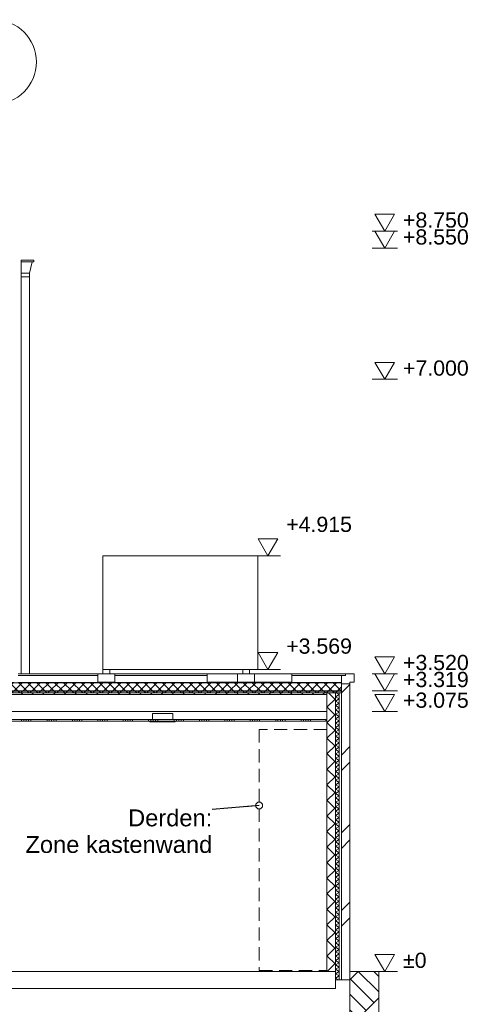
# Model space of a CAD drawing. Header units: millimetres. Extents: x -9479 to 359764, y -50700 to 13856.
# Tile 22 of 37: x 213359 to 218678, y -43588 to -31950. Entities that reach past the tile are written whole.
import ezdxf
from ezdxf.enums import TextEntityAlignment as Align

# ---------------------------------------------------------------- set-up
doc = ezdxf.new("R2010")
doc.units = ezdxf.units.MM
doc.header["$MEASUREMENT"] = 0
doc.linetypes.add('Streeplijn fijn', pattern=[234.119993, 155.999994, -78.119999])
for name, color, linetype in [('21 Buitenwanden', 7, 'Continuous'), ('21 Buitenwanden Doorsnede-arcering', 7, 'Continuous'), ('21 Buitenwanden Laagscheidingslijnen', 7, 'Continuous'), ('23 Vloeren', 7, 'Continuous'), ('23 Vloeren Doorsnede-arcering', 7, 'Continuous'), ('23 Vloeren Laagscheidingslijnen', 7, 'Continuous'), ('28 Draagconstructies', 7, 'Continuous'), ('52 Riolering', 7, 'Continuous'), ('90_0 Terrein', 7, 'Continuous'), ('90_0 Terrein Doorsnede-arcering', 7, 'Continuous'), ('Maatvoering 1_ 50_100', 7, 'Continuous'), ('New_21 Buitenwanden', 7, 'Continuous'), ('New_23 Vloeren', 7, 'Continuous'), ('New_23 Vloeren Doorsnede-arcering', 7, 'Continuous'), ('New_23 Vloeren Laagscheidingslijnen', 7, 'Continuous'), ('New_28 Draagconstructies', 7, 'Continuous'), ('New_45 Plafondafwerking', 7, 'Continuous'), ('New_45 Plafondafwerking Doorsnede-arcering', 7, 'Continuous'), ('New_63 Verlichting', 7, 'Continuous'), ('New_Info Algemeen', 7, 'Continuous'), ('New_Maatvoering 1_ 50_100', 7, 'Continuous'), ('Stramien', 7, 'Continuous')]:
    doc.layers.add(name, color=color, linetype=linetype)
doc.styles.add('GENERATED_STYLE_7', font='Arial.ttf')
doc.dimstyles.new('GENERATED_STYLE__1', dxfattribs={"dimtxt": 0.18, "dimasz": 164.16, "dimexe": 0.18, "dimexo": 0.0625, "dimgap": 0, "dimtad": 0, "dimtih": 1, "dimtoh": 1, "dimdec": 4, "dimzin": 0, "dimdsep": 46, "dimcen": 0.09, "dimadec": 0, "dimazin": 0, "dimtfac": 1, "dimtdec": 4, "dimtmove": 0, "dimatfit": 3, "dimldrblk": 'ARROWHEAD_1', "dimfxl": 1, "dimtolj": 1, "dimtzin": 0, "dimarcsym": 0})
pattern_1 = [(45, (190880.924, -43200), (-53.033, 53.033), []), (135, (190880.924, -43200), (53.033, 53.033), [])]

# ---------------------------------------------------------------- blocks, each defined once
blk = doc.blocks.new('*X135', base_point=(190881, -43200))
at = {"layer": '21 Buitenwanden Doorsnede-arcering', "color": 7, "linetype": 'Continuous', "lineweight": 0}
for p, q in [((217131, -39926), (217095, -39906)), ((217131, -39926), (217086, -39952)), ((217131, -39978), (217086, -39952)), ((217131, -39978), (217086, -40004)), ((217131, -40030), (217086, -40004)), ((217131, -40030), (217086, -40056)), ((217131, -40082), (217086, -40056)), ((217131, -40082), (217086, -40108)), ((217131, -40134), (217086, -40108)), ((217131, -40134), (217086, -40160)), ((217131, -40186), (217086, -40160)), ((217131, -40186), (217086, -40212)), ((217131, -40238), (217086, -40212)), ((217131, -40238), (217086, -40264)), ((217131, -40290), (217086, -40264)), ((217131, -40290), (217086, -40316)), ((217131, -40342), (217086, -40316)), ((217131, -40342), (217086, -40368)), ((217131, -40394), (217086, -40368)), ((217131, -40394), (217086, -40420)), ((217131, -40446), (217086, -40420)), ((217131, -40446), (217086, -40472)), ((217131, -40498), (217086, -40472)), ((217131, -40498), (217086, -40524)), ((217131, -40550), (217086, -40524)), ((217131, -40550), (217086, -40576)), ((217131, -40602), (217086, -40576)), ((217131, -40602), (217086, -40628)), ((217131, -40654), (217086, -40628)), ((217131, -40654), (217086, -40680)), ((217131, -40706), (217086, -40680)), ((217131, -40706), (217086, -40732)), ((217131, -40758), (217086, -40732)), ((217131, -40758), (217086, -40784)), ((217131, -40810), (217086, -40784)), ((217131, -40810), (217086, -40836)), ((217131, -40862), (217086, -40836)), ((217131, -40862), (217086, -40888)), ((217131, -40914), (217086, -40888)), ((217131, -40914), (217086, -40940)), ((217131, -40966), (217086, -40940)), ((217131, -40966), (217086, -40992)), ((217131, -41018), (217086, -40992)), ((217131, -41018), (217086, -41044)), ((217131, -41070), (217086, -41044)), ((217131, -41070), (217086, -41096)), ((217131, -41122), (217086, -41096)), ((217131, -41122), (217086, -41148)), ((217131, -41174), (217086, -41148)), ((217131, -41174), (217086, -41199)), ((217131, -41225), (217086, -41199)), ((217131, -41225), (217086, -41251)), ((217131, -41277), (217086, -41251)), ((217131, -41277), (217086, -41303)), ((217131, -41329), (217086, -41303)), ((217131, -41329), (217086, -41355)), ((217131, -41381), (217086, -41355)), ((217131, -41381), (217086, -41407)), ((217131, -41433), (217086, -41407)), ((217131, -41433), (217086, -41459)), ((217131, -41485), (217086, -41459)), ((217131, -41485), (217086, -41511)), ((217131, -41537), (217086, -41511)), ((217131, -41537), (217086, -41563)), ((217131, -41589), (217086, -41563)), ((217131, -41589), (217086, -41615)), ((217131, -41641), (217086, -41615)), ((217131, -41641), (217086, -41667)), ((217131, -41693), (217086, -41667)), ((217131, -41693), (217086, -41719)), ((217131, -41745), (217086, -41719)), ((217131, -41745), (217086, -41771)), ((217131, -41797), (217086, -41771)), ((217131, -41797), (217086, -41823)), ((217131, -41849), (217086, -41823)), ((217131, -41849), (217086, -41875)), ((217131, -41901), (217086, -41875)), ((217131, -41901), (217086, -41927)), ((217131, -41953), (217086, -41927)), ((217131, -41953), (217086, -41979)), ((217131, -42005), (217086, -41979)), ((217131, -42005), (217086, -42031)), ((217131, -42057), (217086, -42031)), ((217131, -42057), (217086, -42083)), ((217131, -42109), (217086, -42083)), ((217131, -42109), (217086, -42135)), ((217131, -42161), (217086, -42135)), ((217131, -42161), (217086, -42187)), ((217131, -42213), (217086, -42187)), ((217131, -42213), (217086, -42239)), ((217131, -42265), (217086, -42239)), ((217131, -42265), (217086, -42291)), ((217131, -42317), (217086, -42291)), ((217131, -42317), (217086, -42343)), ((217131, -42369), (217086, -42343)), ((217131, -42369), (217086, -42395)), ((217131, -42421), (217086, -42395)), ((217131, -42421), (217086, -42447)), ((217131, -42473), (217086, -42447)), ((217131, -42473), (217086, -42499)), ((217131, -42525), (217086, -42499)), ((217131, -42525), (217086, -42550)), ((217131, -42576), (217086, -42550)), ((217131, -42576), (217086, -42602)), ((217131, -42628), (217086, -42602)), ((217131, -42628), (217086, -42654)), ((217131, -42680), (217086, -42654)), ((217131, -42680), (217086, -42706)), ((217131, -42732), (217086, -42706)), ((217131, -42732), (217086, -42758)), ((217131, -42784), (217086, -42758)), ((217131, -42784), (217086, -42810)), ((217131, -42836), (217086, -42810)), ((217131, -42836), (217086, -42862)), ((217131, -42888), (217086, -42862)), ((217131, -42888), (217086, -42914)), ((217131, -42940), (217086, -42914)), ((217131, -42940), (217086, -42966)), ((217131, -42992), (217086, -42966)), ((217131, -42992), (217086, -43018)), ((217131, -43044), (217086, -43018)), ((217131, -43044), (217086, -43070)), ((217131, -43096), (217086, -43070)), ((217131, -43096), (217086, -43122)), ((217131, -43148), (217086, -43122)), ((217131, -43148), (217086, -43174)), ((217131, -43200), (217086, -43174)), ((217131, -43200), (217086, -43226)), ((217131, -43252), (217086, -43226)), ((217131, -43252), (217086, -43278)), ((217124, -43300), (217086, -43278))]:
    blk.add_line(p, q, dxfattribs=at)
blk = doc.blocks.new('Section Element_105_2', base_point=(190881, -43200))
at = {"layer": '21 Buitenwanden Doorsnede-arcering', "linetype": 'Continuous', "lineweight": 0, "true_color": 0x000000}
h = blk.add_hatch(dxfattribs=at)
h.set_pattern_fill('Steen___Baksteen_0002', color=18, style=0, pattern_type=2)
h.set_pattern_definition([(45, (190880.9, -43200), (-459.62, 459.62), []), (45, (190789, -43108.1), (-459.62, 459.62), [])])
h.paths.add_polyline_path([(217256, -39800), (217156, -39800), (217156, -43300), (217256, -43300)])
h = blk.add_hatch(dxfattribs=at)
h.set_pattern_fill('Beton___ongewapend_0002', color=18, style=0, pattern_type=2)
h.set_pattern_definition([(45, (190880.92, -43200), (-91.9239, 91.9239), []), (135, (190880.92, -43200), (91.9239, 91.9239), [])])
h.paths.add_polyline_path([(217086, -39906), (216986, -39906), (216986, -43200), (217086, -43200)])
at = {"layer": '21 Buitenwanden', "color": 3, "linetype": 'Continuous', "lineweight": 0}
for p, q in [((217256, -39800), (217256, -43200)), ((217256, -43300), (217156, -43300))]:
    blk.add_line(p, q, dxfattribs=at)
at = {"layer": '21 Buitenwanden', "color": 2, "linetype": 'Continuous', "lineweight": 0}
blk.add_line((216986, -39925), (216986, -43200), dxfattribs=at)
at = {"layer": '21 Buitenwanden', "color": 1, "linetype": 'Continuous', "lineweight": 0}
blk.add_line((217131, -43300), (217086, -43300), dxfattribs=at)
at = {"layer": '21 Buitenwanden', "color": 9, "linetype": 'Continuous', "lineweight": 0}
blk.add_line((217156, -43300), (217131, -43300), dxfattribs=at)
at = {"layer": '21 Buitenwanden Laagscheidingslijnen', "color": 3, "linetype": 'Continuous', "lineweight": 0}
for p, q in [((217256, -39800), (217156, -39800)), ((217256, -43200), (217256, -43300))]:
    blk.add_line(p, q, dxfattribs=at)
at = {"layer": '21 Buitenwanden Laagscheidingslijnen', "color": 2, "linetype": 'Continuous', "lineweight": 0}
for p, q in [((216986, -39906), (216986, -39925)), ((217086, -39906), (216986, -39906))]:
    blk.add_line(p, q, dxfattribs=at)
at = {"layer": '21 Buitenwanden Laagscheidingslijnen', "color": 1, "linetype": 'Continuous', "lineweight": 0}
blk.add_line((217131, -39906), (217131, -43300), dxfattribs=at)
at = {"layer": '21 Buitenwanden Laagscheidingslijnen', "color": 3, "linetype": 'Continuous', "lineweight": 0, "flags": 128}
blk.add_lwpolyline([(217156, -39800), (217156, -39881), (217156, -39886), (217156, -39906), (217156, -43300)], dxfattribs=at)
at = {"layer": '21 Buitenwanden Laagscheidingslijnen', "color": 2, "linetype": 'Continuous', "lineweight": 0, "flags": 128}
blk.add_lwpolyline([(217086, -39906), (217086, -43200), (217086, -43300)], dxfattribs=at)
at = {"layer": '21 Buitenwanden', "lineweight": 0}
blk.add_blockref('*X135', (190881, -43200), dxfattribs=at)
blk = doc.blocks.new('Section Element_113_2', base_point=(190881, -43200))
at = {"layer": '23 Vloeren Doorsnede-arcering', "linetype": 'Continuous', "lineweight": 0, "true_color": 0x000000}
h = blk.add_hatch(dxfattribs=at)
h.set_pattern_fill('Isolatie_ruit_0002', color=18, style=0, pattern_type=2)
h.set_pattern_definition(pattern_1)
h.paths.add_polyline_path([(213106, -39886), (213106, -39906), (216986, -39906), (217156, -39906), (217156, -39886)])
h = blk.add_hatch(dxfattribs=at)
h.set_pattern_fill('Naaldhout__01__0002', color=18, style=0, pattern_type=2)
h.set_pattern_definition([(45, (190880.92, -43200), (-63.6396, 63.6396), [])])
h.paths.add_polyline_path([(213106, -39906), (213106, -39925), (216986, -39925), (216986, -39906)])
at = {"layer": '23 Vloeren', "color": 9, "linetype": 'Continuous', "lineweight": 0}
blk.add_line((216986, -40125), (213106, -40125), dxfattribs=at)
at = {"layer": '23 Vloeren', "color": 1, "linetype": 'Continuous', "lineweight": 0, "flags": 128}
blk.add_lwpolyline([(213106, -39881), (213106, -39886), (213106, -39906), (213106, -39925)], dxfattribs=at)
at = {"layer": '23 Vloeren Laagscheidingslijnen', "color": 1, "linetype": 'Continuous', "lineweight": 0}
for p, q in [((217156, -39881), (213106, -39881)), ((217156, -39886), (213106, -39886)), ((216986, -39906), (213106, -39906)), ((216986, -39925), (213106, -39925))]:
    blk.add_line(p, q, dxfattribs=at)
at = {"layer": '23 Vloeren Laagscheidingslijnen', "color": 1, "linetype": 'Continuous', "lineweight": 0, "flags": 128}
blk.add_lwpolyline([(217156, -39906), (217131, -39906), (217086, -39906)], dxfattribs=at)
blk = doc.blocks.new('Section Element_115_2', base_point=(190881, -43200))
at = {"layer": '21 Buitenwanden', "color": 2, "linetype": 'Continuous', "lineweight": 0}
for p, q in [((214281, -39700), (213341, -39700)), ((215571, -39700), (214481, -39700)), ((217156, -39700), (216571, -39700))]:
    blk.add_line(p, q, dxfattribs=at)
blk = doc.blocks.new('Section Element_116_2', base_point=(190881, -43200))
at = {"layer": '21 Buitenwanden', "color": 1, "linetype": 'Continuous', "lineweight": 0}
for p, q in [((217156, -39700), (217156, -39784)), ((217206, -39700), (217156, -39700)), ((217256, -39780), (217256, -39800))]:
    blk.add_line(p, q, dxfattribs=at)
at = {"layer": '21 Buitenwanden Laagscheidingslijnen', "color": 1, "linetype": 'Continuous', "lineweight": 0, "flags": 128}
blk.add_lwpolyline([(217156, -39784), (217156, -39786), (217156, -39800)], dxfattribs=at)
blk = doc.blocks.new('Section Element_137_2', base_point=(190881, -43200))
at = {"layer": '23 Vloeren', "color": 2, "linetype": 'Continuous', "lineweight": 0}
for p, q in [((217086, -43400), (213006, -43400)), ((217086, -43300), (217086, -43400))]:
    blk.add_line(p, q, dxfattribs=at)
at = {"layer": '23 Vloeren', "color": 2, "linetype": 'Continuous', "lineweight": 0, "flags": 128}
blk.add_lwpolyline([(216986, -43200), (213056, -43200), (213026, -43200), (213006, -43200)], dxfattribs=at)
at = {"layer": '23 Vloeren Laagscheidingslijnen', "color": 2, "linetype": 'Continuous', "lineweight": 0}
blk.add_line((217086, -43200), (216986, -43200), dxfattribs=at)
blk = doc.blocks.new('Section Element_141_2', base_point=(190881, -43200))
at = {"layer": '90_0 Terrein Doorsnede-arcering', "linetype": 'Continuous', "lineweight": 0, "true_color": 0x000000}
h = blk.add_hatch(dxfattribs=at)
h.set_pattern_fill('Grond_0002', color=18, style=0, pattern_type=2)
h.set_pattern_definition([(45, (190880.92, -43200), (-275.7716, 275.7716), []), (45, (190789, -43108.1), (-551.543, 551.543), []), (45, (190697.1, -43016.15), (-551.543, 551.543), []), (135, (190605.15, -42924.23), (91.9239, 91.9239), [390, -390])])
h.paths.add_polyline_path([(217597, -43200), (217256, -43200), (217256, -47200), (217597, -47200)])
at = {"layer": '90_0 Terrein', "color": 2, "linetype": 'Continuous', "lineweight": 0}
for p, q in [((217597, -43200), (217256, -43200)), ((217597, -43200), (217597, -47200)), ((217256, -43300), (217256, -47200))]:
    blk.add_line(p, q, dxfattribs=at)
blk = doc.blocks.new('Section Element_146_2', base_point=(190881, -43200))
at = {"layer": '28 Draagconstructies', "color": 1, "linetype": 'Continuous', "lineweight": 0}
for p, q in [((214341, -39680), (213341, -39680)), ((215991, -39680), (214421, -39680)), ((217206, -39680), (216071, -39680))]:
    blk.add_line(p, q, dxfattribs=at)
blk = doc.blocks.new('Section Element_147_2', base_point=(190881, -43200))
at = {"layer": '28 Draagconstructies', "color": 2, "linetype": 'Continuous', "lineweight": 0}
for p, q in [((217206, -39680), (217206, -39700)), ((217306, -39680), (217206, -39680)), ((217306, -39680), (217306, -39780)), ((217306, -39780), (217256, -39780))]:
    blk.add_line(p, q, dxfattribs=at)
blk = doc.blocks.new('Section Element_184_2', base_point=(190881, -43200))
at = {"layer": 'New_63 Verlichting', "color": 1, "linetype": 'Continuous', "lineweight": 0}
for p, q in [((214896, -40250), (214896, -40240)), ((214896, -40250), (215196, -40250)), ((214926, -40150), (215166, -40150)), ((214926, -40220), (214926, -40150)), ((215166, -40220), (215166, -40150)), ((215196, -40250), (215196, -40240))]:
    blk.add_line(p, q, dxfattribs=at)
blk = doc.blocks.new('Section Element_237_2', base_point=(190881, -43200))
at = {"layer": 'New_21 Buitenwanden', "color": 2, "linetype": 'Continuous', "lineweight": 0}
for p, q in [((216121, -38285), (216171, -38285)), ((216171, -38285), (216171, -39631)), ((216171, -39631), (216121, -39631))]:
    blk.add_line(p, q, dxfattribs=at)
blk = doc.blocks.new('Section Element_238_2', base_point=(190881, -43200))
at = {"layer": 'New_21 Buitenwanden', "color": 2, "linetype": 'Continuous', "lineweight": 0}
for p, q in [((214341, -38285), (214341, -39631)), ((214341, -38285), (216121, -38285)), ((214341, -39631), (216121, -39631))]:
    blk.add_line(p, q, dxfattribs=at)
blk = doc.blocks.new('Section Element_245_2', base_point=(190881, -43200))
at = {"layer": 'New_28 Draagconstructies', "color": 1, "linetype": 'Continuous', "lineweight": 0}
for p, q in [((215991, -39681), (215991, -39631)), ((216071, -39681), (216071, -39631))]:
    blk.add_line(p, q, dxfattribs=at)
blk = doc.blocks.new('Section Element_246_2', base_point=(190881, -43200))
at = {"layer": 'New_28 Draagconstructies', "color": 1, "linetype": 'Continuous', "lineweight": 0}
for p, q in [((214341, -39681), (214341, -39631)), ((214421, -39681), (214421, -39631))]:
    blk.add_line(p, q, dxfattribs=at)
blk = doc.blocks.new('*X281', base_point=(190881, -43200))
at = {"layer": 'New_45 Plafondafwerking Doorsnede-arcering', "color": 7, "linetype": 'Continuous', "lineweight": 0}
for p, q in [((213136, -40220), (213136, -40240)), ((213163, -40220), (213163, -40240)), ((213191, -40220), (213191, -40240)), ((213381, -40220), (213381, -40240)), ((213408, -40220), (213408, -40240)), ((213436, -40220), (213436, -40240)), ((213463, -40220), (213463, -40240)), ((213491, -40220), (213491, -40240)), ((213681, -40220), (213681, -40240)), ((213708, -40220), (213708, -40240)), ((213736, -40220), (213736, -40240)), ((213763, -40220), (213763, -40240)), ((213791, -40220), (213791, -40240)), ((213981, -40220), (213981, -40240)), ((214008, -40220), (214008, -40240)), ((214036, -40220), (214036, -40240)), ((214063, -40220), (214063, -40240)), ((214091, -40220), (214091, -40240)), ((214281, -40220), (214281, -40240)), ((214308, -40220), (214308, -40240)), ((214336, -40220), (214336, -40240)), ((214363, -40220), (214363, -40240)), ((214391, -40220), (214391, -40240)), ((214581, -40220), (214581, -40240)), ((214608, -40220), (214608, -40240)), ((214636, -40220), (214636, -40240)), ((214663, -40220), (214663, -40240)), ((214691, -40220), (214691, -40240)), ((214881, -40220), (214881, -40240)), ((214908, -40220), (214908, -40240)), ((214936, -40220), (214936, -40240)), ((214963, -40220), (214963, -40240)), ((214991, -40220), (214991, -40240)), ((215181, -40220), (215181, -40240)), ((215208, -40220), (215208, -40240)), ((215236, -40220), (215236, -40240)), ((215263, -40220), (215263, -40240)), ((215291, -40220), (215291, -40240)), ((215481, -40220), (215481, -40240)), ((215508, -40220), (215508, -40240)), ((215536, -40220), (215536, -40240)), ((215563, -40220), (215563, -40240)), ((215591, -40220), (215591, -40240)), ((215781, -40220), (215781, -40240)), ((215808, -40220), (215808, -40240)), ((215836, -40220), (215836, -40240)), ((215863, -40220), (215863, -40240)), ((215891, -40220), (215891, -40240)), ((216081, -40220), (216081, -40240)), ((216108, -40220), (216108, -40240)), ((216136, -40220), (216136, -40240)), ((216163, -40220), (216163, -40240)), ((216191, -40220), (216191, -40240)), ((216381, -40220), (216381, -40240)), ((216408, -40220), (216408, -40240)), ((216436, -40220), (216436, -40240)), ((216463, -40220), (216463, -40240)), ((216491, -40220), (216491, -40240)), ((216681, -40220), (216681, -40240)), ((216708, -40220), (216708, -40240)), ((216736, -40220), (216736, -40240)), ((216763, -40220), (216763, -40240)), ((216791, -40220), (216791, -40240))]:
    blk.add_line(p, q, dxfattribs=at)
blk = doc.blocks.new('Section Element_247_2', base_point=(190881, -43200))
at = {"layer": 'New_45 Plafondafwerking', "color": 2, "linetype": 'Continuous', "lineweight": 0}
for p, q in [((213121, -40220), (213121, -40240)), ((216971, -40220), (213121, -40220)), ((216971, -40240), (213121, -40240)), ((216971, -40220), (216971, -40240))]:
    blk.add_line(p, q, dxfattribs=at)
at = {"layer": 'New_45 Plafondafwerking', "lineweight": 0}
blk.add_blockref('*X281', (190881, -43200), dxfattribs=at)
blk = doc.blocks.new('Section Element_254_2', base_point=(190881, -43200))
at = {"layer": 'New_28 Draagconstructies', "color": 1, "linetype": 'Continuous', "lineweight": 0}
for p, q in [((216131, -39681), (215931, -39681)), ((215931, -39681), (215931, -39781)), ((216131, -39781), (216131, -39681)), ((215931, -39781), (216131, -39781))]:
    blk.add_line(p, q, dxfattribs=at)
blk = doc.blocks.new('Section Element_255_2', base_point=(190881, -43200))
at = {"layer": 'New_28 Draagconstructies', "color": 1, "linetype": 'Continuous', "lineweight": 0}
for p, q in [((214481, -39681), (214281, -39681)), ((214281, -39681), (214281, -39781)), ((214481, -39781), (214481, -39681)), ((214281, -39781), (214481, -39781))]:
    blk.add_line(p, q, dxfattribs=at)
blk = doc.blocks.new('Section Element_256_2', base_point=(190881, -43200))
at = {"layer": 'New_28 Draagconstructies', "color": 1, "linetype": 'Continuous', "lineweight": 0}
for p, q in [((215571, -39681), (215931, -39681)), ((215571, -39681), (215571, -39781)), ((216131, -39681), (216571, -39681)), ((216571, -39681), (216571, -39781)), ((215571, -39781), (215931, -39781)), ((216131, -39781), (216571, -39781))]:
    blk.add_line(p, q, dxfattribs=at)
blk = doc.blocks.new('*X292', base_point=(190881, -43200))
at = {"layer": 'New_23 Vloeren Doorsnede-arcering', "linetype": 'Continuous', "lineweight": 0, "true_color": 0x000000}
for points in [[(213531, -39784), (213381, -39784), (213381, -39786), (213531, -39786)], [(213831, -39784), (213681, -39784), (213681, -39786), (213831, -39786)], [(214131, -39784), (213981, -39784), (213981, -39786), (214131, -39786)], [(214431, -39784), (214281, -39784), (214281, -39786), (214431, -39786)], [(214731, -39784), (214581, -39784), (214581, -39786), (214731, -39786)], [(215031, -39784), (214881, -39784), (214881, -39786), (215031, -39786)], [(215331, -39784), (215181, -39784), (215181, -39786), (215331, -39786)], [(215631, -39784), (215481, -39784), (215481, -39786), (215631, -39786)], [(215931, -39784), (215781, -39784), (215781, -39786), (215931, -39786)], [(216231, -39784), (216081, -39784), (216081, -39786), (216231, -39786)], [(216531, -39784), (216381, -39784), (216381, -39786), (216531, -39786)], [(216831, -39784), (216681, -39784), (216681, -39786), (216831, -39786)], [(217131, -39784), (216981, -39784), (216981, -39786), (217131, -39786)]]:
    blk.add_hatch(color=18, dxfattribs=at).paths.add_polyline_path(points)
blk = doc.blocks.new('*X293', base_point=(190881, -43200))
at = {"layer": 'New_23 Vloeren Doorsnede-arcering', "linetype": 'Continuous', "lineweight": 0, "true_color": 0x000000}
blk.add_hatch(color=18, dxfattribs=at).paths.add_polyline_path([(213231, -39784), (213106, -39784), (213106, -39786), (213231, -39786)])
blk = doc.blocks.new('Section Element_257_2', base_point=(190881, -43200))
at = {"layer": 'New_23 Vloeren Doorsnede-arcering', "linetype": 'Continuous', "lineweight": 0, "true_color": 0x000000}
h = blk.add_hatch(dxfattribs=at)
h.set_pattern_fill('Isolatie_ruit_0002', color=18, style=0, pattern_type=2)
h.set_pattern_definition(pattern_1)
h.paths.add_polyline_path([(213106, -39786), (213106, -39881), (217156, -39881), (217156, -39786), (213341, -39786), (213291, -39786)])
at = {"layer": 'New_23 Vloeren', "color": 1, "linetype": 'Continuous', "lineweight": 0}
for p, q in [((213291, -39784), (213106, -39784)), ((217156, -39784), (213341, -39784))]:
    blk.add_line(p, q, dxfattribs=at)
at = {"layer": 'New_23 Vloeren', "color": 1, "linetype": 'Continuous', "lineweight": 0, "flags": 128}
blk.add_lwpolyline([(213106, -39784), (213106, -39786), (213106, -39881)], dxfattribs=at)
at = {"layer": 'New_23 Vloeren Laagscheidingslijnen', "color": 1, "linetype": 'Continuous', "lineweight": 0, "flags": 128}
blk.add_lwpolyline([(217156, -39786), (213341, -39786), (213291, -39786), (213106, -39786)], dxfattribs=at)
at = {"layer": 'New_23 Vloeren', "lineweight": 0}
for name in ['*X293', '*X292']:
    blk.add_blockref(name, (190881, -43200), dxfattribs=at)
blk = doc.blocks.new('Section Element_270_2', base_point=(190881, -43200))
at = {"layer": 'New_28 Draagconstructies', "color": 1, "linetype": 'Continuous', "lineweight": 0}
for p, q in [((214341, -39784), (214341, -39781)), ((214421, -39784), (214421, -39781))]:
    blk.add_line(p, q, dxfattribs=at)
blk = doc.blocks.new('Section Element_271_2', base_point=(190881, -43200))
at = {"layer": '52 Riolering', "color": 1, "linetype": 'Continuous', "lineweight": 0}
for p, q in [((213376, -34791), (213376, -34810)), ((213376, -34791), (213526, -34791)), ((213526, -34810), (213526, -34791)), ((213376, -34810), (213376, -34946)), ((213376, -34810), (213526, -34810)), ((213476, -34946), (213504, -34810)), ((213376, -34946), (213376, -34991)), ((213376, -34946), (213476, -34946)), ((213376, -34991), (213376, -39680)), ((213376, -34991), (213476, -34991)), ((213476, -34991), (213476, -34946)), ((213476, -34991), (213476, -39680))]:
    blk.add_line(p, q, dxfattribs=at)
blk = doc.blocks.new('Standard grid marker[18]_2', base_point=(213056, -32950))
at = {"layer": 'Stramien', "color": 2, "linetype": 'Continuous', "lineweight": 0, "flags": 128}
blk.add_lwpolyline([(213056, -32950, 1), (213056, -31950, 1)], format="xyb", close=True, dxfattribs=at)
at = {"layer": 'Stramien', "color": 2, "lineweight": 0, "style": 'GENERATED_STYLE_7'}
for tag, p in [('AC_MarkerText_1_0', (213056, -32275)), ('AC_MarkerText_1_1', (213056, -50025))]:
    blk.add_attdef(tag, text='', height=350, rotation=360, dxfattribs=at).set_placement(p, align=Align.TOP_CENTER)
blk = doc.blocks.new('Dimension_2_2', base_point=(217668, -43200))
at = {"layer": 'Maatvoering 1_ 50_100', "color": 1, "linetype": 'Continuous', "lineweight": 0}
for p, q in [((217668, -34450), (217552, -34250)), ((217552, -34250), (217784, -34250)), ((217784, -34250), (217668, -34450)), ((217668, -34450), (217518, -34450)), ((217668, -34650), (217552, -34450)), ((217552, -34450), (217784, -34450)), ((217784, -34450), (217668, -34650)), ((217668, -34450), (217818, -34450)), ((217668, -34650), (217518, -34650)), ((217668, -34650), (217818, -34650)), ((217668, -36200), (217552, -36000)), ((217552, -36000), (217784, -36000)), ((217784, -36000), (217668, -36200)), ((217668, -36200), (217518, -36200)), ((217668, -36200), (217818, -36200)), ((217668, -39680), (217552, -39480)), ((217552, -39480), (217784, -39480)), ((217784, -39480), (217668, -39680)), ((217668, -39680), (217518, -39680)), ((217668, -39881), (217552, -39681)), ((217552, -39681), (217784, -39681)), ((217668, -39680), (217818, -39680)), ((217784, -39681), (217668, -39881)), ((217668, -39881), (217518, -39881)), ((217668, -39881), (217818, -39881)), ((217668, -40125), (217552, -39925)), ((217552, -39925), (217784, -39925)), ((217784, -39925), (217668, -40125)), ((217668, -40125), (217518, -40125)), ((217668, -40125), (217818, -40125)), ((217668, -43200), (217552, -43000)), ((217552, -43000), (217784, -43000)), ((217784, -43000), (217668, -43200)), ((217668, -43200), (217518, -43200)), ((217668, -43200), (217818, -43200))]:
    blk.add_line(p, q, dxfattribs=at)
at = {"layer": 'Maatvoering 1_ 50_100', "color": 2, "lineweight": 0, "char_height": 180, "attachment_point": 7, "style": 'GENERATED_STYLE_7'}
for s, insert in [('\\A1;{\\pql;\\fArial|b0|i0|c0|p0;\\W1.000000;+8.750}', (217884, -34410)), ('\\A1;{\\pql;\\fArial|b0|i0|c0|p0;\\W1.000000;+8.550}', (217884, -34610)), ('\\A1;{\\pql;\\fArial|b0|i0|c0|p0;\\W1.000000;+7.000}', (217884, -36160)), ('\\A1;{\\pql;\\fArial|b0|i0|c0|p0;\\W1.000000;+3.520}', (217884, -39640)), ('\\A1;{\\pql;\\fArial|b0|i0|c0|p0;\\W1.000000;+3.319}', (217884, -39841)), ('\\A1;{\\pql;\\fArial|b0|i0|c0|p0;\\W1.000000;+3.075}', (217884, -40085)), ('\\A1;{\\pql;\\fArial|b0|i0|c0|p0;\\W1.000000;±0}', (217884, -43160))]:
    blk.add_mtext(s, dxfattribs=dict(at, insert=insert))
blk = doc.blocks.new('Dimension_6_2', base_point=(216289, -39631))
at = {"layer": 'New_Maatvoering 1_ 50_100', "color": 1, "linetype": 'Continuous', "lineweight": 0}
for p, q in [((216289, -38285), (216173, -38085)), ((216173, -38085), (216405, -38085)), ((216405, -38085), (216289, -38285)), ((216289, -38285), (216139, -38285)), ((216289, -38285), (216439, -38285)), ((216289, -39631), (216173, -39431)), ((216173, -39431), (216405, -39431)), ((216405, -39431), (216289, -39631)), ((216289, -39631), (216139, -39631)), ((216289, -39631), (216439, -39631))]:
    blk.add_line(p, q, dxfattribs=at)
at = {"layer": 'New_Maatvoering 1_ 50_100', "color": 2, "lineweight": 0, "char_height": 180, "attachment_point": 7, "style": 'GENERATED_STYLE_7'}
for s, insert in [('\\A1;{\\pql;\\fArial|b0|i0|c0|p0;\\W1.000000;+4.915}', (216505, -38007)), ('\\A1;{\\pql;\\fArial|b0|i0|c0|p0;\\W1.000000;+3.569}', (216505, -39446))]:
    blk.add_mtext(s, dxfattribs=dict(at, insert=insert))
blk = doc.blocks.new('ARROWHEAD_1')
at = {"color": 0, "linetype": 'Continuous', "lineweight": 0}
blk.add_line((0, 0), (-1, 0), dxfattribs=at)
blk.add_circle((0, 0), 0.25, dxfattribs=at)

msp = doc.modelspace()

# ---------------------------------------------------------------- linework, layer by layer
at = {"layer": 'New_Info Algemeen', "color": 2, "linetype": 'Streeplijn fijn', "lineweight": 0}
msp.add_lwpolyline([(216986, -40338), (216186, -40338), (216186, -43188), (216986, -43188)], close=True, dxfattribs=at)

# ---------------------------------------------------------------- block references
at = {"layer": '21 Buitenwanden', "lineweight": 0}
for name in ['Section Element_115_2', 'Section Element_105_2', 'Section Element_116_2']:
    msp.add_blockref(name, (190881, -43200), dxfattribs=at)
at = {"layer": '23 Vloeren', "lineweight": 0}
for name in ['Section Element_113_2', 'Section Element_137_2']:
    msp.add_blockref(name, (190881, -43200), dxfattribs=at)
at = {"layer": '28 Draagconstructies', "lineweight": 0}
for name in ['Section Element_146_2', 'Section Element_147_2']:
    msp.add_blockref(name, (190881, -43200), dxfattribs=at)
at = {"layer": '52 Riolering', "lineweight": 0}
msp.add_blockref('Section Element_271_2', (190881, -43200), dxfattribs=at)
at = {"layer": '90_0 Terrein', "lineweight": 0}
msp.add_blockref('Section Element_141_2', (190881, -43200), dxfattribs=at)
at = {"layer": 'Maatvoering 1_ 50_100', "color": 1, "linetype": 'Continuous', "lineweight": 0}
msp.add_blockref('Dimension_2_2', (217668, -43200), dxfattribs=at)
at = {"layer": 'New_21 Buitenwanden', "lineweight": 0}
for name in ['Section Element_238_2', 'Section Element_237_2']:
    msp.add_blockref(name, (190881, -43200), dxfattribs=at)
at = {"layer": 'New_23 Vloeren', "lineweight": 0}
msp.add_blockref('Section Element_257_2', (190881, -43200), dxfattribs=at)
at = {"layer": 'New_28 Draagconstructies', "lineweight": 0}
for name in ['Section Element_255_2', 'Section Element_246_2', 'Section Element_256_2', 'Section Element_254_2', 'Section Element_245_2', 'Section Element_270_2']:
    msp.add_blockref(name, (190881, -43200), dxfattribs=at)
at = {"layer": 'New_45 Plafondafwerking', "lineweight": 0}
msp.add_blockref('Section Element_247_2', (190881, -43200), dxfattribs=at)
at = {"layer": 'New_63 Verlichting', "lineweight": 0}
msp.add_blockref('Section Element_184_2', (190881, -43200), dxfattribs=at)
at = {"layer": 'New_Maatvoering 1_ 50_100', "color": 1, "linetype": 'Continuous', "lineweight": 0}
msp.add_blockref('Dimension_6_2', (216289, -39631), dxfattribs=at)
at = {"layer": 'Stramien', "color": 1, "linetype": 'Continuous', "lineweight": 0}
msp.add_blockref('Standard grid marker[18]_2', (213056, -32950), dxfattribs=at)

# ---------------------------------------------------------------- texts
at = {"layer": 'New_Info Algemeen', "color": 2, "linetype": 'Continuous', "lineweight": 0, "insert": (215632, -41284), "char_height": 200, "attachment_point": 3, "line_spacing_factor": 0.942688, "style": 'GENERATED_STYLE_7'}
msp.add_mtext('\\A1;{\\pqr;\\fArial|b0|i0|c0|p0;\\W1.000000;Derden:\\P\\pqr;\\fArial|b0|i0|c0|p0;\\W1.000000;Zone kastenwand}', dxfattribs=at)

# ---------------------------------------------------------------- leaders
at = {"layer": 'New_Info Algemeen', "color": 1, "linetype": 'Continuous', "lineweight": 0, "annotation_type": 0, "has_hookline": 1, "hookline_direction": 1, "text_width": 2180}
msp.add_leader([(216186, -41238), (215632, -41284)], dimstyle='GENERATED_STYLE__1', dxfattribs=at)

doc.saveas('drawing.dxf')
